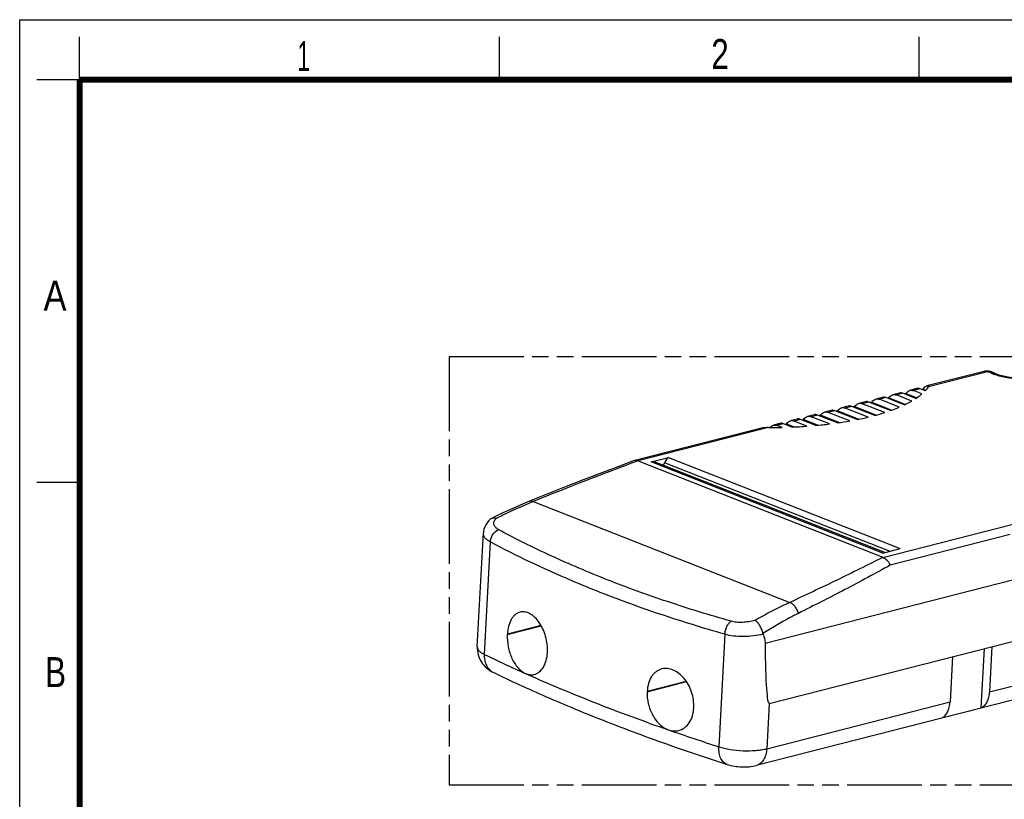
# Model space of a CAD drawing. Header units: millimetres. Extents: x 0 to 210, y 0 to 297.
# Tile 3 of 4: x 0 to 115, y 206 to 297. Entities that reach past the tile are written whole.
import ezdxf

# ---------------------------------------------------------------- set-up
doc = ezdxf.new("R2010")
doc.units = ezdxf.units.MM
doc.header["$LTSCALE"] = 19.36
doc.linetypes.add('PHANTOM', pattern=[0.8, 0.45, -0.05, 0.1, -0.05, 0.1, -0.05])
doc.layers.get('0').update_dxf_attribs({"linetype": 'CONTINUOUS'})
doc.layers.add('DEFAULT_3', color=7, linetype='PHANTOM')
doc.styles.add('TEXTSTYLE_2', font='txt', dxfattribs={"width": 0.75})

msp = doc.modelspace()

# ---------------------------------------------------------------- linework, layer by layer
at = {"color": 2, "linetype": 'Continuous'}
for p, q in [((0, 0), (0, 297)), ((0, 297), (210, 297)), ((7, 290), (7, 295)), ((56, 290), (56, 295)), ((105, 290), (105, 295)), ((7, 290), (2, 290)), ((7, 243), (2, 243))]:
    msp.add_line(p, q, dxfattribs=at)
at = {"color": 7, "linetype": 'Continuous'}
for p, q in [((112.5742, 255.94625), (105.9124, 254.24792)), ((113.88793, 255.71311), (113.43306, 255.89226)), ((100.70205, 252.91961), (99.93583, 252.72427)), ((103.26988, 252.03872), (101.1169, 252.88664)), ((102.69425, 253.42749), (101.92802, 253.23215)), ((104.13529, 252.49326), (102.34402, 253.19873)), ((104.62514, 252.79745), (103.10909, 253.39452)), ((103.4736, 253.37093), (103.28869, 253.32379)), ((103.4736, 253.37093), (104.73702, 252.87335)), ((104.68644, 253.93537), (103.92021, 253.74004)), ((105.3204, 253.319), (104.33621, 253.70661)), ((105.6947, 253.66869), (105.10128, 253.90241)), ((105.46579, 253.87881), (105.28088, 253.83167)), ((105.46579, 253.87881), (105.77743, 253.75608)), ((96.71767, 251.90385), (95.95145, 251.70851)), ((99.82782, 250.80938), (97.13251, 251.87088)), ((97.49702, 251.84729), (97.31211, 251.80015)), ((97.49702, 251.84729), (100.00767, 250.85851)), ((98.70986, 252.41173), (97.94364, 252.21639)), ((100.98487, 251.14906), (98.35964, 252.18297)), ((101.66453, 251.37849), (99.12471, 252.37876)), ((99.48921, 252.35517), (99.3043, 252.30803)), ((99.48921, 252.35517), (101.82336, 251.4359)), ((102.68072, 251.77365), (100.35183, 252.69085)), ((101.48141, 252.86305), (101.2965, 252.81591)), ((101.48141, 252.86305), (103.40648, 252.10489)), ((92.73329, 250.88809), (91.96707, 250.69275)), ((94.53489, 249.81186), (92.38307, 250.65932)), ((95.47818, 249.93746), (93.14813, 250.85512)), ((93.51264, 250.83153), (93.32773, 250.78439)), ((93.51264, 250.83153), (95.70035, 249.96993)), ((94.72548, 251.39597), (93.95926, 251.20063)), ((96.91393, 250.16739), (94.37526, 251.1672)), ((97.76672, 250.32863), (95.14032, 251.363)), ((95.50483, 251.33941), (95.31992, 251.29227)), ((95.50483, 251.33941), (97.96738, 250.36957)), ((99.06159, 250.61404), (96.36745, 251.67509)), ((88.74891, 249.87233), (87.98268, 249.67699)), ((88.99095, 249.41031), (88.39869, 249.64356)), ((90.14911, 249.45129), (89.16375, 249.83936)), ((89.52826, 249.81577), (89.34335, 249.76863)), ((89.52826, 249.81577), (90.42129, 249.46406)), ((90.7411, 250.38021), (89.97487, 250.18487)), ((91.90577, 249.55483), (90.39088, 250.15144)), ((92.94837, 249.64132), (91.15594, 250.34724)), ((91.52045, 250.32365), (91.33554, 250.27651)), ((91.52045, 250.32365), (93.19385, 249.6646)), ((86.75672, 249.36445), (71.79453, 245.55005)), ((71.79455, 245.55005), (71.74343, 245.53413)), ((72.19004, 245.50757), (72.18436, 245.50995)), ((72.19004, 245.50757), (100.77254, 234.25076)), ((73.73543, 245.3935), (75.75406, 245.90812)), ((100.98888, 234.81396), (74.17829, 245.37293)), ((75.26779, 245.29396), (75.13449, 244.99635)), ((75.75405, 245.90812), (102.77036, 235.26813)), ((53.41892, 223.7913), (54.12455, 237.09965)), ((100.75174, 234.75351), (102.77036, 235.26813)), ((100.77857, 234.24847), (100.77261, 234.25078)), ((87.4875, 217.20653), (146.11728, 232.15336)), ((56.92685, 225.27863), (56.9251, 225.24555)), ((144.61907, 224.89936), (85.98929, 209.95253)), ((61.60464, 223.15601), (61.6064, 223.18909)), ((112.25012, 216.68172), (112.61763, 223.6131)), ((113.48207, 223.83348), (113.20144, 218.54075)), ((108.88471, 222.66145), (108.60408, 217.36872)), ((73.253, 218.60224), (73.25125, 218.56916)), ((78.69089, 216.6734), (78.69264, 216.70648)), ((107.65276, 215.50969), (112.25012, 216.68172))]:
    msp.add_line(p, q, dxfattribs=at)
at = {"color": 9, "linetype": 'Continuous'}
for p, q in [((112.9902, 255.91282), (106.10685, 254.15801)), ((113.44507, 255.73368), (112.9902, 255.91282)), ((101.11806, 252.88619), (100.35183, 252.69085)), ((103.11025, 253.39407), (102.34402, 253.19873)), ((105.10244, 253.90195), (104.33621, 253.70661)), ((97.13368, 251.87042), (96.36745, 251.67509)), ((99.12587, 252.3783), (98.35964, 252.18297)), ((93.1493, 250.85466), (92.38307, 250.65932)), ((95.14149, 251.36254), (94.37526, 251.1672)), ((89.16492, 249.8389), (88.39869, 249.64356)), ((91.15711, 250.34678), (90.39088, 250.15144)), ((87.39428, 249.3875), (72.18429, 245.50993)), ((100.75174, 234.75351), (73.73543, 245.3935)), ((101.52853, 234.95154), (75.26779, 245.29396)), ((59.95758, 240.77128), (89.88941, 228.98305)), ((147.17003, 239.54638), (87.01391, 224.21043)), ((100.77857, 234.24847), (115.98856, 238.12605)), ((115.60828, 236.89853), (101.62389, 233.33341)), ((54.93587, 236.05164), (54.23972, 222.92216)), ((56.9251, 225.24555), (60.88921, 226.25614)), ((60.87247, 226.2845), (56.92685, 225.27863)), ((82.32308, 225.26557), (81.62693, 212.13609)), ((113.20144, 218.54075), (132.86794, 223.55445)), ((73.25125, 218.56916), (77.8386, 219.73864)), ((77.81879, 219.76622), (73.253, 218.60224)), ((87.20687, 211.9138), (108.60408, 217.36872)), ((87.4875, 217.20653), (87.20687, 211.9138))]:
    msp.add_line(p, q, dxfattribs=at)
at = {"color": 7, "linetype": 'Continuous', "const_width": 0.7}
for points in [[(7, 7), (7, 290)], [(7, 290), (203, 290)]]:
    msp.add_lwpolyline(points, dxfattribs=at)
at = {"color": 7, "linetype": 'Continuous'}
for points in [[(71.74343, 245.53413), (69.93216, 244.85926), (67.94178, 244.10629), (65.8956, 243.32046), (63.7942, 242.50161), (61.63824, 241.64955), (59.50671, 240.79563)], [(59.50671, 240.79563), (58.79152, 240.50162), (57.99311, 240.15983), (57.19833, 239.80484), (56.40797, 239.43657), (55.62284, 239.0549), (55.01041, 238.74569)], [(54.84969, 238.62848), (54.74357, 238.51663), (54.55221, 238.27883), (54.39904, 238.03656), (54.28095, 237.79016), (54.1964, 237.5416), (54.14384, 237.29192), (54.12451, 237.09885)]]:
    msp.add_lwpolyline(points, dxfattribs=at)
for centre, radius, start, end in [((112.92069, 254.58462), 1.40503, 90.5467849, 104.2771563), ((112.92005, 254.5894), 1.40024, 85.3367186, 90.5221925), ((112.9183, 254.58228), 1.40747, 68.5456454, 85.2892865), ((107.50055, 249.17618), 7.05855, 148.1402812, 148.5115132), ((109.49274, 249.68406), 7.05855, 148.1402812, 148.5115132), ((111.31315, 250.29765), 6.85685, 148.1438202, 148.5150522), ((103.51617, 248.16042), 7.05855, 148.1402812, 148.5115132), ((105.50836, 248.6683), 7.05855, 148.1402812, 148.5115132), ((99.53179, 247.14466), 7.05855, 148.1402812, 148.5115132), ((101.52398, 247.65254), 7.05855, 148.1402812, 148.5115132), ((90.90367, 284.54609), 34.89894, 281.341417, 283.5184421), ((92.9927, 276.2325), 26.32592, 285.0483817, 287.6731075), ((95.5474, 246.12889), 7.05855, 148.1402812, 148.5115132), ((87.44772, 310.24053), 60.84923, 272.5444659, 274.2014723), ((97.53959, 246.63678), 7.05855, 148.1402812, 148.5115132), ((88.09656, 302.24244), 52.82441, 275.2699273, 277.0007241), ((89.25052, 293.42334), 43.92955, 278.1499768, 280.0465121), ((87.40297, 244.68856), 4.69895, 90.1060232, 94.5744894), ((87.23926, 316.14279), 66.75547, 270.1330481, 271.5036352)]:
    msp.add_arc(centre, radius, start, end, dxfattribs=at)
at = {"color": 9, "linetype": 'Continuous'}
for centre, radius, start, end in [((229.54098, -179.04814), 452.77684, 110.3359624, 111.995934), ((125.83676, 370.50128), 164.02967, 244.1199631, 245.9741607), ((137.01235, 395.41167), 191.33201, 245.9532257, 248.5646025), ((150.83818, 430.13846), 228.7095, 248.5198784, 250.8359517), ((161.37643, 459.74276), 260.13274, 250.7828046, 252.1472165)]:
    msp.add_arc(centre, radius, start, end, dxfattribs=at)
at = {"color": 7, "linetype": 'Continuous'}
msp.add_ellipse((96.68145, 445.74957), major_axis=(9.206, 228.54434), ratio=0.013251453, start_param=-3.389290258, end_param=-3.137640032, dxfattribs=at)
at = {"color": 9, "linetype": 'Continuous'}
for points, knots in [([(112.9902, 255.91282), (112.9228, 255.93936), (112.78395, 255.97425), (112.6405, 255.96314), (112.5742, 255.94624)], [0, 0, 0, 0, 0.514249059, 1, 1, 1, 1]), ([(113.43306, 255.89225), (113.36533, 255.91894), (113.21567, 255.94988), (113.06465, 255.9318), (112.9902, 255.91282)], [0, 0, 0, 0, 0.486520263, 1, 1, 1, 1]), ([(113.44507, 255.73368), (113.51952, 255.75266), (113.67054, 255.77074), (113.82019, 255.7398), (113.88793, 255.71311)], [0, 0, 0, 0, 0.513480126, 1, 1, 1, 1]), ([(113.44507, 255.73368), (113.47706, 255.72108), (113.60991, 255.67008), (113.74444, 255.6235), (113.84711, 255.5903)], [0, 0, 0, 0, 0.241691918, 1, 1, 1, 1]), ([(113.84711, 255.5903), (114.06873, 255.51865), (114.53803, 255.38954), (115.54663, 255.18559), (116.88151, 255.03975), (118.22672, 255.03325), (119.25986, 255.12065), (119.7467, 255.19513), (119.97848, 255.24079)], [0, 0, 0, 0, 0.112805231, 0.23545759, 0.498103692, 0.761736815, 0.885584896, 1, 1, 1, 1]), ([(55.60969, 238.79315), (55.96742, 238.97581), (57.39437, 239.6831), (58.85334, 240.32537), (59.95758, 240.77128)], [0, 0, 0, 0, 0.252220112, 1, 1, 1, 1]), ([(59.50675, 240.79552), (59.5761, 240.82337), (59.73434, 240.84524), (59.88519, 240.80244), (59.95758, 240.77128)], [0, 0, 0, 0, 0.486737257, 1, 1, 1, 1]), ([(55.87837, 237.48647), (55.80949, 237.5234), (55.68343, 237.60265), (55.52626, 237.74624), (55.41537, 237.90612), (55.35404, 238.07913), (55.34519, 238.26032), (55.38691, 238.44374), (55.47608, 238.62567), (55.56105, 238.73798), (55.6097, 238.79315)], [0, 0, 0, 0, 0.147333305, 0.279299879, 0.398733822, 0.510474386, 0.620782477, 0.736067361, 0.861339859, 1, 1, 1, 1]), ([(54.93587, 236.05164), (54.80985, 236.11678), (54.58401, 236.25492), (54.31417, 236.51057), (54.14953, 236.79575), (54.11948, 237.00175), (54.12452, 237.09881)], [0, 0, 0, 0, 0.304891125, 0.565511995, 0.791133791, 1, 1, 1, 1]), ([(54.93587, 236.05172), (54.94627, 236.19628), (54.99316, 236.41791), (55.10965, 236.69884), (55.33038, 237.08872), (55.61614, 237.36218), (55.8783, 237.48644)], [0, 0, 0, 0, 0.244208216, 0.376503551, 0.511159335, 1, 1, 1, 1]), ([(83.04643, 226.78666), (80.55269, 227.49489), (75.6922, 228.98796), (68.66468, 231.52889), (62.0742, 234.33289), (57.88911, 236.40863), (55.8783, 237.48644)], [0, 0, 0, 0, 0.265859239, 0.521245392, 0.766025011, 1, 1, 1, 1]), ([(67.77081, 230.16001), (66.63903, 230.60574), (62.28056, 232.38849), (58.01652, 234.40623), (54.93587, 236.05172)], [0, 0, 0, 0, 0.258315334, 1, 1, 1, 1]), ([(100.77254, 234.25076), (98.99097, 233.34701), (95.37646, 231.56308), (91.73294, 229.83953), (89.88941, 228.98305)], [0, 0, 0, 0, 0.495648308, 1, 1, 1, 1]), ([(101.62389, 233.33341), (99.87471, 232.36634), (96.31654, 230.45913), (92.72175, 228.62232), (90.89946, 227.7099)], [0, 0, 0, 0, 0.495140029, 1, 1, 1, 1]), ([(82.32308, 225.26557), (81.05616, 225.62652), (76.14917, 227.08413), (71.30793, 228.76694), (67.77081, 230.16001)], [0, 0, 0, 0, 0.257347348, 1, 1, 1, 1]), ([(89.88941, 228.98305), (89.54955, 228.82538), (88.17948, 228.16947), (86.83959, 227.45148), (85.84527, 226.8853)], [0, 0, 0, 0, 0.246664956, 1, 1, 1, 1]), ([(90.89946, 227.7099), (90.8632, 227.85113), (90.75832, 228.13319), (90.52378, 228.5103), (90.23111, 228.8084), (90.0014, 228.94271), (89.88941, 228.98305)], [0, 0, 0, 0, 0.260411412, 0.533298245, 0.78740949, 1, 1, 1, 1]), ([(90.89946, 227.7099), (90.5513, 227.53558), (89.14467, 226.80561), (87.77813, 225.9999), (86.76624, 225.36378)], [0, 0, 0, 0, 0.245716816, 1, 1, 1, 1]), ([(82.32308, 225.26557), (82.32752, 225.4161), (82.37142, 225.7251), (82.52538, 226.15862), (82.75134, 226.52608), (82.94652, 226.71725), (83.04649, 226.7867)], [0, 0, 0, 0, 0.260260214, 0.534909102, 0.789645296, 1, 1, 1, 1]), ([(85.84526, 226.8853), (85.60691, 226.81913), (85.12106, 226.7147), (84.39147, 226.63958), (83.69392, 226.65363), (83.24989, 226.72894), (83.04649, 226.7867)], [0, 0, 0, 0, 0.26223357, 0.525551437, 0.775843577, 1, 1, 1, 1]), ([(86.79185, 225.27501), (86.41781, 225.18405), (85.64677, 225.04786), (84.48479, 224.97332), (83.36485, 225.03152), (82.65078, 225.16788), (82.32308, 225.26557)], [0, 0, 0, 0, 0.255955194, 0.519226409, 0.772625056, 1, 1, 1, 1]), ([(53.41893, 223.7913), (53.41696, 223.75417), (53.42285, 223.67704), (53.46079, 223.56287), (53.52659, 223.4498), (53.65774, 223.29245), (53.89448, 223.10466), (54.11525, 222.98257), (54.23972, 222.92216)], [0, 0, 0, 0, 0.088760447, 0.182389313, 0.284928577, 0.399282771, 0.669678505, 1, 1, 1, 1]), ([(54.23972, 222.92216), (54.22774, 222.6961), (54.2513, 222.25522), (54.44328, 221.64458), (54.78237, 221.1469), (55.09824, 220.91579), (55.26601, 220.83437)], [0, 0, 0, 0, 0.276416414, 0.5334276, 0.77229843, 1, 1, 1, 1]), ([(82.5783, 210.07497), (82.50101, 210.0999), (82.34932, 210.17016), (82.148, 210.32939), (81.97509, 210.5386), (81.77965, 210.89018), (81.63114, 211.43207), (81.61406, 211.89322), (81.62693, 212.13609)], [0, 0, 0, 0, 0.100394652, 0.204346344, 0.314793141, 0.433718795, 0.699336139, 1, 1, 1, 1]), ([(81.62693, 212.13609), (81.83205, 212.06995), (82.26771, 211.952), (83.20378, 211.77058), (84.43405, 211.65234), (85.66209, 211.67109), (86.58398, 211.77903), (87.00842, 211.86321), (87.20687, 211.9138)], [0, 0, 0, 0, 0.114607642, 0.239695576, 0.50674614, 0.770269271, 0.891092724, 1, 1, 1, 1]), ([(87.20687, 211.9138), (87.19424, 211.67553), (87.12545, 211.22297), (86.87693, 210.62099), (86.55019, 210.23462), (86.23949, 210.03609), (86.07338, 209.97399), (85.98928, 209.95254)], [0, 0, 0, 0, 0.291053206, 0.553078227, 0.785628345, 0.894141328, 1, 1, 1, 1])]:
    msp.add_open_spline(points, degree=3, knots=knots, dxfattribs=at)
at = {"color": 7, "linetype": 'Continuous'}
for points, knots in [([(113.88793, 255.71311), (114.08214, 255.63662), (114.51796, 255.49682), (115.23019, 255.33369), (116.02902, 255.2102), (116.87322, 255.13477), (117.72348, 255.11159), (118.54043, 255.14125), (119.28272, 255.22054), (119.74481, 255.30883), (119.9545, 255.36229)], [0, 0, 0, 0, 0.101840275, 0.222827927, 0.356192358, 0.49589019, 0.636075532, 0.770915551, 0.894421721, 1, 1, 1, 1]), ([(105.48911, 253.91662), (105.53939, 253.99754), (105.65961, 254.14051), (105.82779, 254.22633), (105.9124, 254.24791)], [0, 0, 0, 0, 0.521747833, 1, 1, 1, 1]), ([(105.6947, 253.66869), (105.73325, 253.70834), (105.87939, 253.8638), (106.0148, 254.02951), (106.10685, 254.15801)], [0, 0, 0, 0, 0.259159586, 1, 1, 1, 1]), ([(105.9124, 254.24791), (105.93413, 254.25345), (106.02346, 254.27107), (106.11647, 254.2682), (106.18389, 254.25601)], [0, 0, 0, 0, 0.246596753, 1, 1, 1, 1]), ([(106.18389, 254.25601), (106.17759, 254.2489), (106.15062, 254.21727), (106.12553, 254.18407), (106.10685, 254.15801)], [0, 0, 0, 0, 0.228486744, 1, 1, 1, 1]), ([(101.1169, 252.88664), (101.0497, 252.91311), (100.91117, 252.9476), (100.76818, 252.93643), (100.70206, 252.9196)], [0, 0, 0, 0, 0.514173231, 1, 1, 1, 1]), ([(101.50542, 252.90197), (101.55557, 252.98268), (101.67585, 253.12505), (101.84359, 253.21063), (101.92802, 253.23215)], [0, 0, 0, 0, 0.521666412, 1, 1, 1, 1]), ([(101.92802, 253.23215), (101.99433, 253.24905), (102.13777, 253.26015), (102.27662, 253.22527), (102.34402, 253.19873)], [0, 0, 0, 0, 0.485757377, 1, 1, 1, 1]), ([(103.10909, 253.39452), (103.04189, 253.42099), (102.90336, 253.45548), (102.76037, 253.44432), (102.69425, 253.42748)], [0, 0, 0, 0, 0.514173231, 1, 1, 1, 1]), ([(103.49761, 253.40985), (103.54776, 253.49056), (103.66804, 253.63293), (103.83578, 253.71851), (103.92021, 253.74003)], [0, 0, 0, 0, 0.521666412, 1, 1, 1, 1]), ([(103.92021, 253.74003), (103.98652, 253.75693), (104.12996, 253.76803), (104.26882, 253.73315), (104.33621, 253.70661)], [0, 0, 0, 0, 0.485757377, 1, 1, 1, 1]), ([(104.62514, 252.79745), (104.688, 252.83928), (104.92713, 253.00299), (105.15742, 253.17985), (105.3204, 253.319)], [0, 0, 0, 0, 0.260525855, 1, 1, 1, 1]), ([(105.10128, 253.90241), (105.03408, 253.92887), (104.89555, 253.96336), (104.75257, 253.9522), (104.68644, 253.93536)], [0, 0, 0, 0, 0.514173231, 1, 1, 1, 1]), ([(95.95145, 251.70851), (96.01775, 251.72541), (96.1612, 251.73651), (96.30005, 251.70163), (96.36745, 251.67509)], [0, 0, 0, 0, 0.485757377, 1, 1, 1, 1]), ([(97.13251, 251.87088), (97.06532, 251.89735), (96.92678, 251.93184), (96.7838, 251.92067), (96.71768, 251.90383)], [0, 0, 0, 0, 0.514173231, 1, 1, 1, 1]), ([(97.52104, 251.88621), (97.57119, 251.96692), (97.69147, 252.10929), (97.85921, 252.19487), (97.94364, 252.21639)], [0, 0, 0, 0, 0.521666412, 1, 1, 1, 1]), ([(97.94364, 252.21639), (98.00994, 252.23329), (98.15339, 252.24439), (98.29224, 252.20951), (98.35964, 252.18297)], [0, 0, 0, 0, 0.485757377, 1, 1, 1, 1]), ([(99.12471, 252.37876), (99.05751, 252.40523), (98.91898, 252.43972), (98.77599, 252.42855), (98.70987, 252.41171)], [0, 0, 0, 0, 0.514173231, 1, 1, 1, 1]), ([(99.51323, 252.39409), (99.56338, 252.4748), (99.68366, 252.61717), (99.8514, 252.70275), (99.93583, 252.72427)], [0, 0, 0, 0, 0.521666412, 1, 1, 1, 1]), ([(99.93583, 252.72427), (100.00213, 252.74117), (100.14558, 252.75227), (100.28443, 252.71739), (100.35183, 252.69085)], [0, 0, 0, 0, 0.485757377, 1, 1, 1, 1]), ([(101.66453, 251.37849), (101.75264, 251.40988), (102.09418, 251.53419), (102.43228, 251.66807), (102.68072, 251.77365)], [0, 0, 0, 0, 0.257318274, 1, 1, 1, 1]), ([(103.26988, 252.03872), (103.34604, 252.07503), (103.6389, 252.21796), (103.92644, 252.37196), (104.13529, 252.49326)], [0, 0, 0, 0, 0.25887674, 1, 1, 1, 1]), ([(91.54447, 250.36257), (91.59462, 250.44328), (91.7149, 250.58564), (91.88264, 250.67123), (91.96707, 250.69275)], [0, 0, 0, 0, 0.521666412, 1, 1, 1, 1]), ([(91.96707, 250.69275), (92.03337, 250.70964), (92.17682, 250.72075), (92.31567, 250.68587), (92.38307, 250.65932)], [0, 0, 0, 0, 0.485757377, 1, 1, 1, 1]), ([(93.14813, 250.85512), (93.08094, 250.88158), (92.9424, 250.91607), (92.79942, 250.90491), (92.7333, 250.88807)], [0, 0, 0, 0, 0.514173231, 1, 1, 1, 1]), ([(93.53666, 250.87045), (93.58681, 250.95116), (93.70709, 251.09352), (93.87483, 251.17911), (93.95926, 251.20063)], [0, 0, 0, 0, 0.521666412, 1, 1, 1, 1]), ([(93.95926, 251.20063), (94.02556, 251.21753), (94.16901, 251.22863), (94.30786, 251.19375), (94.37526, 251.1672)], [0, 0, 0, 0, 0.485757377, 1, 1, 1, 1]), ([(95.14032, 251.363), (95.07313, 251.38946), (94.93459, 251.42396), (94.79161, 251.41279), (94.72549, 251.39595)], [0, 0, 0, 0, 0.514173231, 1, 1, 1, 1]), ([(95.52885, 251.37833), (95.579, 251.45904), (95.69928, 251.6014), (95.86702, 251.68699), (95.95145, 251.70851)], [0, 0, 0, 0, 0.521666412, 1, 1, 1, 1]), ([(87.58894, 249.39046), (87.63812, 249.46046), (87.75307, 249.58341), (87.90575, 249.65738), (87.98269, 249.67698)], [0, 0, 0, 0, 0.518678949, 1, 1, 1, 1]), ([(87.98269, 249.67698), (88.04899, 249.69388), (88.19244, 249.70499), (88.33129, 249.67011), (88.39869, 249.64356)], [0, 0, 0, 0, 0.485757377, 1, 1, 1, 1]), ([(89.16375, 249.83936), (89.09656, 249.86582), (88.95802, 249.90031), (88.81504, 249.88915), (88.74892, 249.87231)], [0, 0, 0, 0, 0.514173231, 1, 1, 1, 1]), ([(89.55228, 249.85469), (89.60243, 249.9354), (89.7227, 250.07776), (89.89045, 250.16335), (89.97488, 250.18486)], [0, 0, 0, 0, 0.521666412, 1, 1, 1, 1]), ([(89.97488, 250.18486), (90.04118, 250.20176), (90.18463, 250.21287), (90.32348, 250.17799), (90.39088, 250.15144)], [0, 0, 0, 0, 0.485757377, 1, 1, 1, 1]), ([(91.15594, 250.34724), (91.08875, 250.3737), (90.95021, 250.40819), (90.80723, 250.39703), (90.74111, 250.38019)], [0, 0, 0, 0, 0.514173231, 1, 1, 1, 1]), ([(87.02821, 249.37254), (87.00528, 249.37668), (86.91509, 249.38846), (86.82225, 249.38116), (86.75672, 249.36444)], [0, 0, 0, 0, 0.256199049, 1, 1, 1, 1]), ([(72.18429, 245.50993), (72.12088, 245.53695), (71.99143, 245.57387), (71.85603, 245.56572), (71.79453, 245.55005)], [0, 0, 0, 0, 0.520659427, 1, 1, 1, 1]), ([(74.17829, 245.37293), (74.11056, 245.39962), (73.9609, 245.43056), (73.80988, 245.41248), (73.73543, 245.3935)], [0, 0, 0, 0, 0.486516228, 1, 1, 1, 1]), ([(75.75406, 245.90812), (75.70344, 245.87266), (75.50078, 245.70392), (75.34998, 245.47751), (75.26779, 245.29396)], [0, 0, 0, 0, 0.235094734, 1, 1, 1, 1]), ([(55.60969, 238.79315), (55.50534, 238.81832), (55.29949, 238.84153), (55.09605, 238.78965), (55.01042, 238.74568)], [0, 0, 0, 0, 0.527187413, 1, 1, 1, 1]), ([(100.77857, 234.24847), (100.96309, 234.18122), (101.21976, 233.98488), (101.47467, 233.64547), (101.57948, 233.44102), (101.62389, 233.33341)], [0, 0, 0, 0, 0.46264839, 0.72574388, 1, 1, 1, 1]), ([(58.40795, 227.84372), (58.30554, 227.81756), (58.10261, 227.73921), (57.82593, 227.55207), (57.5794, 227.29915), (57.28624, 226.86645), (57.02724, 226.18563), (56.94354, 225.59332), (56.92685, 225.27863)], [0, 0, 0, 0, 0.100584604, 0.204841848, 0.315561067, 0.434641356, 0.700100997, 1, 1, 1, 1]), ([(61.6064, 223.18909), (61.62241, 223.49118), (61.60009, 224.10731), (61.42245, 225.0135), (61.11159, 225.87172), (60.6877, 226.62982), (60.24948, 227.15672), (59.86376, 227.4817), (59.48985, 227.72211), (59.08837, 227.86987), (58.68914, 227.89454), (58.49906, 227.86698), (58.40795, 227.84372)], [0, 0, 0, 0, 0.143228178, 0.290316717, 0.435603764, 0.573560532, 0.699687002, 0.757522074, 0.811707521, 0.909854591, 0.955478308, 1, 1, 1, 1]), ([(86.76624, 225.36378), (86.73235, 225.5247), (86.63233, 225.84189), (86.41534, 226.27448), (86.15536, 226.63222), (85.94994, 226.82033), (85.84527, 226.8853)], [0, 0, 0, 0, 0.271781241, 0.546430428, 0.796394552, 1, 1, 1, 1]), ([(86.79185, 225.27501), (86.7892, 225.28208), (86.77898, 225.31115), (86.77104, 225.34102), (86.76624, 225.36378)], [0, 0, 0, 0, 0.245051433, 1, 1, 1, 1]), ([(56.9251, 225.24555), (56.89987, 224.76981), (56.95688, 224.04381), (57.19309, 223.11622), (57.44818, 222.45585), (57.77133, 221.86141), (58.15034, 221.35313), (58.5756, 220.95359), (58.8916, 220.75455), (59.05231, 220.68282)], [0, 0, 0, 0, 0.270206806, 0.407737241, 0.542211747, 0.670581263, 0.790419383, 0.900180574, 1, 1, 1, 1]), ([(86.79185, 225.27501), (86.8548, 225.10667), (86.96466, 224.7586), (87.01168, 224.39457), (87.01391, 224.21043)], [0, 0, 0, 0, 0.493907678, 1, 1, 1, 1]), ([(53.41892, 223.7913), (53.40243, 223.4802), (53.46956, 222.84943), (53.85695, 221.98924), (54.47633, 221.29429), (54.99572, 220.96553), (55.266, 220.83435)], [0, 0, 0, 0, 0.253455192, 0.505931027, 0.755577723, 1, 1, 1, 1]), ([(60.07638, 220.57873), (60.18114, 220.60547), (60.38879, 220.68546), (60.77911, 220.9445), (61.18875, 221.45386), (61.5005, 222.24511), (61.58793, 222.84089), (61.60464, 223.15601)], [0, 0, 0, 0, 0.101781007, 0.207371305, 0.43804451, 0.702938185, 1, 1, 1, 1]), ([(55.266, 220.83435), (57.31345, 219.84061), (61.559, 217.89313), (68.19248, 215.1507), (75.23483, 212.51935), (80.08868, 210.87776), (82.5783, 210.07496)], [0, 0, 0, 0, 0.232411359, 0.47683743, 0.732868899, 1, 1, 1, 1]), ([(74.95125, 221.22269), (74.83336, 221.19259), (74.60132, 221.10755), (74.28203, 220.91077), (73.99724, 220.6489), (73.66274, 220.21017), (73.36441, 219.5224), (73.26979, 218.91881), (73.253, 218.60224)], [0, 0, 0, 0, 0.109474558, 0.220571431, 0.335390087, 0.455572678, 0.714770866, 1, 1, 1, 1]), ([(78.69264, 216.70648), (78.7249, 217.31493), (78.58324, 218.25094), (78.09531, 219.37029), (77.59558, 220.11216), (76.99542, 220.70458), (76.32813, 221.11256), (75.63064, 221.30664), (75.16466, 221.27718), (74.95125, 221.22269)], [0, 0, 0, 0, 0.275527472, 0.415371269, 0.550500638, 0.677377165, 0.793935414, 0.900403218, 1, 1, 1, 1]), ([(59.04795, 220.68477), (59.21221, 220.61145), (59.47397, 220.53942), (59.82514, 220.53113), (59.99449, 220.55782), (60.07638, 220.57873)], [0, 0, 0, 0, 0.513788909, 0.758602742, 1, 1, 1, 1]), ([(73.25125, 218.56916), (73.22613, 218.09533), (73.32278, 217.12997), (73.75232, 216.00569), (74.26724, 215.22209), (74.71374, 214.72984), (75.21177, 214.34944), (75.57501, 214.16749), (75.7588, 214.10346)], [0, 0, 0, 0, 0.261919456, 0.527595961, 0.655761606, 0.77783251, 0.892570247, 1, 1, 1, 1]), ([(113.20144, 218.54075), (113.19046, 218.33368), (113.13542, 217.93735), (112.94282, 217.39716), (112.65138, 216.96183), (112.3885, 216.75409), (112.25012, 216.68172)], [0, 0, 0, 0, 0.286019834, 0.548137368, 0.784606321, 1, 1, 1, 1]), ([(107.65276, 215.50969), (107.79113, 215.58206), (108.05402, 215.7898), (108.34546, 216.22513), (108.53806, 216.76532), (108.5931, 217.16165), (108.60408, 217.36872)], [0, 0, 0, 0, 0.215393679, 0.451862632, 0.713980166, 1, 1, 1, 1]), ([(76.94548, 214.04075), (77.18657, 214.10228), (77.6623, 214.33412), (78.21349, 214.94114), (78.57556, 215.74862), (78.67406, 216.35603), (78.69089, 216.6734)], [0, 0, 0, 0, 0.221756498, 0.457648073, 0.716755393, 1, 1, 1, 1]), ([(75.75373, 214.10523), (75.94778, 214.03762), (76.34757, 213.95763), (76.75507, 213.99216), (76.94548, 214.04075)], [0, 0, 0, 0, 0.511168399, 1, 1, 1, 1]), ([(82.5783, 210.07496), (82.84877, 209.98775), (83.4134, 209.85664), (84.27985, 209.77179), (85.14777, 209.79137), (85.71636, 209.88295), (85.98929, 209.95253)], [0, 0, 0, 0, 0.247054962, 0.501763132, 0.755137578, 1, 1, 1, 1])]:
    msp.add_open_spline(points, degree=3, knots=knots, dxfattribs=at)
msp.add_open_spline([(55.01042, 238.74568), (54.95143, 238.71539), (54.89651, 238.67543), (54.84969, 238.62847)], degree=3, dxfattribs=at)
at = {"layer": 'DEFAULT_3', "color": 91, "linetype": 'PHANTOM', "true_color": 0x80ff80}
for p, q in [((50.12864, 257.68), (50.12864, 207.68)), ((50.12864, 257.68), (150.12864, 257.68)), ((50.12864, 207.68), (150.12864, 207.68))]:
    msp.add_line(p, q, dxfattribs=at)

# ---------------------------------------------------------------- texts
at = {"color": 5, "linetype": 'Continuous', "style": 'TEXTSTYLE_2'}
for s, width, p in [('1', 0.571429, (32.41397, 291.00048)), ('2', 0.785714, (80.73138, 291.23958)), ('A', 0.857143, (2.78732, 263.04806)), ('B', 0.785714, (2.95865, 219.09946))]:
    msp.add_text(s, height=3.5, dxfattribs=dict(at, width=width)).set_placement(p)

doc.saveas('drawing.dxf')
